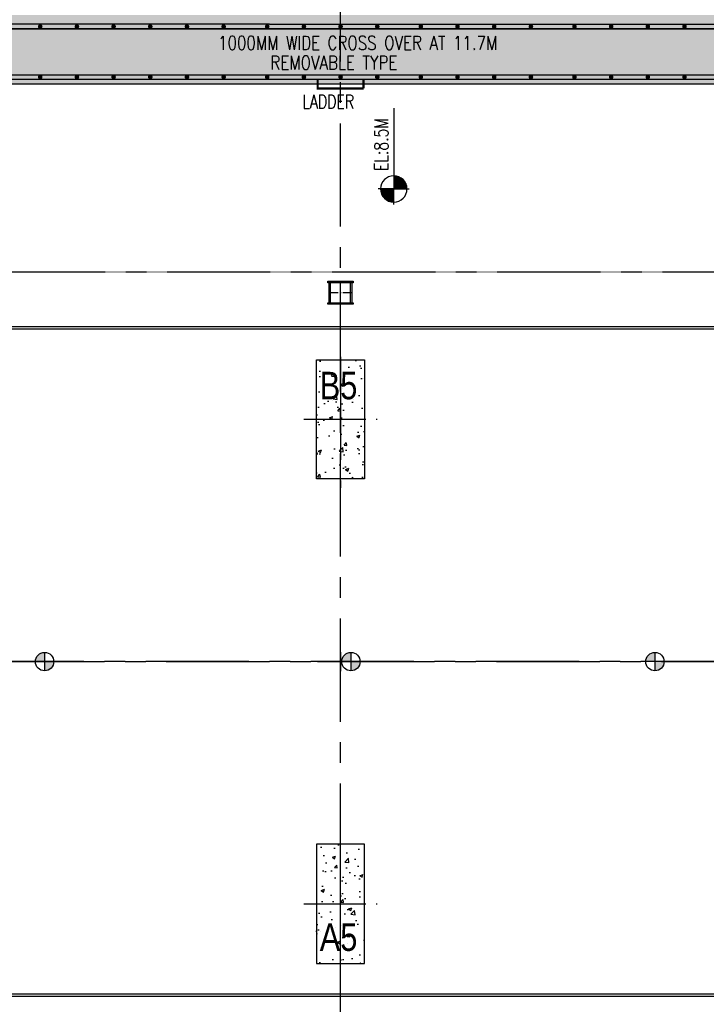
# Model space of a CAD drawing. Header units: inches. Extents: x 156890 to 366890, y 36423 to 221804.
# Tile 21 of 163: x 258247 to 273219, y 104452 to 125927. Entities that reach past the tile are written whole.
import ezdxf

# ---------------------------------------------------------------- set-up
doc = ezdxf.new("R2010")
doc.units = ezdxf.units.IN
doc.header["$LTSCALE"] = 1800
doc.header["$MEASUREMENT"] = 0
doc.linetypes.add('CENTER', pattern=[2, 1.25, -0.25, 0.25, -0.25])
doc.linetypes.add('CENTER2', pattern=[1.125, 0.75, -0.125, 0.125, -0.125])
for name, color, linetype in [('AUX COL', 1, 'Continuous'), ('CEN', 8, 'CENTER'), ('CEN_EQPT', 2, 'CENTER'), ('DIM', 4, 'Continuous'), ('GRID', 251, 'CENTER'), ('HATCH', 5, 'Continuous'), ('pedestel', 139, 'Continuous'), ('STEEL', 231, 'Continuous'), ('TEXT', 3, 'Continuous')]:
    doc.layers.add(name, color=color, linetype=linetype)
doc.styles.add('AR', font='arial.ttf')
doc.styles.add('ROMAND', font='romand')
doc.styles.add('ROMANS', font='romans.shx')
doc.styles.get("Standard").update_dxf_attribs({"font": 'arial.ttf'})

# ---------------------------------------------------------------- blocks, each defined once
blk = doc.blocks.new('*X4')
at = {"color": 0}
for p, q in [((36092, 29275), (36330, 29275)), ((36102, 29300), (36330, 29300)), ((36115, 29325), (36330, 29325)), ((36132, 29350), (36330, 29350)), ((36154, 29375), (36330, 29375)), ((36183, 29400), (36330, 29400)), ((36226, 29425), (36330, 29425)), ((36080, 29200), (36330, 29200)), ((36081, 29225), (36330, 29225)), ((36085, 29250), (36330, 29250))]:
    blk.add_line(p, q, dxfattribs=at)
blk = doc.blocks.new('LL')
for p, q in [((-711, 0), (-711, 423)), ((-1136, 0), (-711, 0)), ((1493, 0), (-711, 0)), ((-711, 0), (-711, -418))]:
    blk.add_line(p, q)
for start, end in [(90, 180), (0, 90), (180, 270), (270, 0)]:
    blk.add_arc((-711, 0), 360, start, end)
at = {"xscale": 1.44, "yscale": 1.44, "zscale": 1.44}
blk.add_blockref('*X4', (-53026, -42044), dxfattribs=at)
at = {"xscale": 1.44, "yscale": 1.44, "zscale": 1.44, "rotation": 180}
blk.add_blockref('*X4', (51604, 42044), dxfattribs=at)
at = {"flags": 4}
blk.add_attdef('LEVEL', (-222, 154), '', height=432, dxfattribs=at)
blk = doc.blocks.new('A$C67EE3B28')
at = {"layer": 'STEEL'}
for p, q in [((0, 0), (0, 1400)), ((100, 100), (100, 1400)), ((19900, 100), (19900, 1400)), ((20000, 0), (20000, 1400)), ((0, 0), (20000, 0)), ((100, 100), (19900, 100))]:
    blk.add_line(p, q, dxfattribs=at)
at = {"layer": 'STEEL', "const_width": 50}
for points in [[(25, 1278, 1), (75, 1278, 1)], [(19925, 1278, 1), (19975, 1278, 1)], [(25, 778, 1), (75, 778, 1)], [(19925, 778, 1), (19975, 778, 1)], [(25, 278, 1), (75, 278, 1)], [(19925, 278, 1), (19975, 278, 1)], [(255, 50, 1), (305, 50, 1)], [(755, 50, 1), (805, 50, 1)], [(1255, 50, 1), (1305, 50, 1)], [(1755, 50, 1), (1805, 50, 1)], [(2255, 50, 1), (2305, 50, 1)], [(2755, 50, 1), (2805, 50, 1)], [(3255, 50, 1), (3305, 50, 1)], [(3755, 50, 1), (3805, 50, 1)], [(4255, 50, 1), (4305, 50, 1)], [(4755, 50, 1), (4805, 50, 1)], [(5255, 50, 1), (5305, 50, 1)], [(5755, 50, 1), (5805, 50, 1)], [(6255, 50, 1), (6305, 50, 1)], [(6755, 50, 1), (6805, 50, 1)], [(7255, 50, 1), (7305, 50, 1)], [(7755, 50, 1), (7805, 50, 1)], [(8255, 50, 1), (8305, 50, 1)], [(8755, 50, 1), (8805, 50, 1)], [(9255, 50, 1), (9305, 50, 1)], [(9755, 50, 1), (9805, 50, 1)], [(10255, 50, 1), (10305, 50, 1)], [(10755, 50, 1), (10805, 50, 1)], [(11255, 50, 1), (11305, 50, 1)], [(11755, 50, 1), (11805, 50, 1)], [(12255, 50, 1), (12305, 50, 1)], [(12755, 50, 1), (12805, 50, 1)], [(13255, 50, 1), (13305, 50, 1)], [(13755, 50, 1), (13805, 50, 1)], [(14255, 50, 1), (14305, 50, 1)], [(14755, 50, 1), (14805, 50, 1)], [(15255, 50, 1), (15305, 50, 1)], [(15755, 50, 1), (15805, 50, 1)], [(16255, 50, 1), (16305, 50, 1)], [(16755, 50, 1), (16805, 50, 1)], [(17255, 50, 1), (17305, 50, 1)], [(17755, 50, 1), (17805, 50, 1)], [(18255, 50, 1), (18305, 50, 1)], [(18755, 50, 1), (18805, 50, 1)], [(19255, 50, 1), (19305, 50, 1)], [(19755, 50, 1), (19805, 50, 1)]]:
    blk.add_lwpolyline(points, format="xyb", close=True, dxfattribs=at)
blk = doc.blocks.new('TG DECK')
h = blk.add_hatch(color=5)
h.paths.add_polyline_path([(-159004, 154337, 0.414214), (-159204, 154137), (-159004, 154137)])
h.paths.add_polyline_path([(-158804, 154137), (-159004, 154137), (-159004, 153937, 0.414214)])
h = blk.add_hatch(color=5)
h.paths.add_polyline_path([(-152324, 154337, 0.414214), (-152524, 154137), (-152324, 154137)])
h.paths.add_polyline_path([(-152124, 154137), (-152324, 154137), (-152324, 153937, 0.414214)])
h = blk.add_hatch(color=5)
h.paths.add_polyline_path([(-145694, 154337, 0.414214), (-145894, 154137), (-145694, 154137)])
h.paths.add_polyline_path([(-145494, 154137), (-145694, 154137), (-145694, 153937, 0.414214)])
at = {"layer": 'HATCH', "ltscale": 0.25}
h = blk.add_hatch(dxfattribs=at)
h.set_pattern_fill('AR-CONC', color=256, scale=100, style=0)
h.set_pattern_definition([(50, (-878710.7, -31923.3), (717.2602, -62.75213), [75, -825]), (355, (-878710.7, -31923.3), (-138.7513, 752.1921), [60, -660]), (100.4514, (-878650.94, -31928.5), (578.5094, 689.43954), [63.7402, -701.1421]), (46.1842, (-878710.7, -31723.3), (1067.241, -165.519), [112.5, -1237.5]), (96.6356, (-878621.8, -31737.1), (934.6627, 974.1179), [95.6103, -1051.713]), (351.1842, (-878710.7, -31723.3), (934.662, 974.1186), [90, -990]), (21, (-878610.7, -31773.3), (596.90705, -402.6189), [75, -825]), (326, (-878610.7, -31773.3), (243.3153, 725.15005), [60, -660]), (71.4514, (-878561, -31806.8), (840.2226, 322.5305), [63.7402, -701.1421]), (37.5, (-878710.7, -31923.27), (12.159855, 332.89385), [0, -652, 0, -670, 0, -662.5]), (7.5, (-878710.7, -31923.27), (263.06954, 394.41171), [0, -382, 0, -637, 0, -252.5]), (327.5, (-878933.7, -31923.27), (533.82244, -22.55487), [0, -250, 0, -780, 0, -1035]), (317.5, (-879033.7, -31923.27), (583.18617, 100.10498), [0, -325, 0, -518, 0, -735])])
h.paths.add_polyline_path([(-152549, 159422), (-153074, 159422), (-153074, 158122), (-152549, 158122)])
h.paths.add_polyline_path([(-152549, 160722), (-153074, 160722), (-153074, 159422), (-152549, 159422)])
h.paths.add_polyline_path([(-152024, 160722), (-152549, 160722), (-152549, 159422), (-152024, 159422)])
h.paths.add_polyline_path([(-152024, 159422), (-152549, 159422), (-152549, 158122), (-152024, 158122)])
h.paths.add_polyline_path([(-153156, 159695), (-152031, 159695), (-152031, 160610), (-153156, 160610)], flags=9)
h = blk.add_hatch(dxfattribs=at)
h.set_pattern_fill('AR-CONC', color=256, scale=100, style=0)
h.set_pattern_definition([(50, (-878710.7, -30793.3), (717.2602, -62.75213), [75, -825]), (355, (-878710.7, -30793.3), (-138.7513, 752.1921), [60, -660]), (100.4514, (-878650.94, -30798.5), (578.5094, 689.43954), [63.7402, -701.1421]), (46.1842, (-878710.7, -30593.3), (1067.241, -165.519), [112.5, -1237.5]), (96.6356, (-878621.8, -30607.1), (934.6627, 974.1179), [95.6103, -1051.713]), (351.1842, (-878710.7, -30593.3), (934.662, 974.1186), [90, -990]), (21, (-878610.7, -30643.3), (596.90705, -402.6189), [75, -825]), (326, (-878610.7, -30643.3), (243.3153, 725.15005), [60, -660]), (71.4514, (-878561, -30676.8), (840.2226, 322.5305), [63.7402, -701.1421]), (37.5, (-878710.7, -30793.27), (12.159855, 332.89385), [0, -652, 0, -670, 0, -662.5]), (7.5, (-878710.7, -30793.27), (263.06954, 394.41171), [0, -382, 0, -637, 0, -252.5]), (327.5, (-878933.7, -30793.27), (533.82244, -22.55487), [0, -250, 0, -780, 0, -1035]), (317.5, (-879033.7, -30793.27), (583.18617, 100.10498), [0, -325, 0, -518, 0, -735])])
h.paths.add_polyline_path([(-152549, 148852), (-153074, 148852), (-153074, 150152), (-152549, 150152)])
h.paths.add_polyline_path([(-152549, 147552), (-153074, 147552), (-153074, 148852), (-152549, 148852)])
h.paths.add_polyline_path([(-152024, 147552), (-152549, 147552), (-152549, 148852), (-152024, 148852)])
h.paths.add_polyline_path([(-152024, 148852), (-152549, 148852), (-152549, 150152), (-152024, 150152)])
h.paths.add_polyline_path([(-153156, 148579), (-152031, 148579), (-152031, 147664), (-153156, 147664)], flags=9)
at = {"color": 5}
for p, q in [((-159004, 154337), (-159004, 153937)), ((-152324, 154337), (-152324, 153937)), ((-145694, 154337), (-145694, 153937)), ((-158804, 154137), (-159204, 154137)), ((-152124, 154137), (-152524, 154137)), ((-145494, 154137), (-145894, 154137))]:
    blk.add_line(p, q, dxfattribs=at)
blk.add_lwpolyline([(-164318, 148687), (-162568, 146837), (-133639, 146837), (-133639, 161437), (-162568, 161437), (-164318, 159587), (-181739, 159587), (-181739, 148687)], close=True, dxfattribs=at)
blk.add_lwpolyline([(-164296, 148737), (-162546, 146887), (-133689, 146887), (-133689, 161387), (-162546, 161387), (-164296, 159537), (-181689, 159537), (-181689, 148737)], close=True)
for centre in [(-159004, 154137), (-152324, 154137), (-145694, 154137)]:
    blk.add_circle(centre, 200, dxfattribs=at)
at = {"layer": 'CEN', "linetype": 'CENTER2'}
for p, q in [((-153349, 159422), (-151749, 159422)), ((-152549, 154344), (-152549, 153930)), ((-152755, 154137), (-152342, 154137)), ((-153349, 148852), (-151749, 148852))]:
    blk.add_line(p, q, dxfattribs=at)
at = {"layer": 'CEN_EQPT'}
for p, q in [((-152549, 160787), (-152549, 157927)), ((-152549, 153637), (-152549, 154637)), ((-181549, 154137), (-133689, 154137)), ((-153049, 154137), (-152049, 154137)), ((-152549, 147488), (-152549, 150348))]:
    blk.add_line(p, q, dxfattribs=at)
at = {"layer": 'pedestel'}
for points in [[(-153074, 160722), (-152024, 160722), (-152024, 158122), (-153074, 158122), (-153074, 160722)], [(-153074, 147552), (-152024, 147552), (-152024, 150152), (-153074, 150152), (-153074, 147552)]]:
    blk.add_lwpolyline(points, dxfattribs=at)
at = {"layer": 'TEXT', "color": 8, "style": 'AR', "width": 0.8}
for s, p in [('B5', (-153003, 159858)), ('A5', (-153003, 147827))]:
    blk.add_text(s, height=600, dxfattribs=at).set_placement(p)
blk = doc.blocks.new('pssa-2')
h = blk.add_hatch()
h.set_pattern_fill('DOTS', color=252, scale=6000, style=0)
h.paths.add_polyline_path([(194657, 14122), (194657, 15622), (102478, 15622), (102478, 27122), (71157, 27122), (71157, 25622), (100978, 25622), (100978, 14122)])
at = {"color": 252}
blk.add_line((100978, 14122), (194657, 14122), dxfattribs=at)
blk = doc.blocks.new('AUX COLUM')
at = {"color": 2, "linetype": 'CENTER2', "ltscale": 0.15}
for p, q in [((29690, 90186), (29690, 90686)), ((29940, 90436), (29440, 90436))]:
    blk.add_line(p, q, dxfattribs=at)
at = {"layer": 'AUX COL'}
for p, q in [((29440, 90218), (29440, 90654)), ((29472, 90218), (29472, 90654)), ((29908, 90218), (29908, 90654)), ((29940, 90218), (29940, 90654))]:
    blk.add_line(p, q, dxfattribs=at)
for points in [[(29415, 90686), (29965, 90686), (29965, 90654), (29415, 90654)], [(29415, 90218), (29965, 90218), (29965, 90186), (29415, 90186)]]:
    blk.add_lwpolyline(points, close=True, dxfattribs=at)
blk = doc.blocks.new('A$C316711C6')
at = {"color": 9}
blk.add_blockref('AUX COLUM', (-29690, -90436), dxfattribs=at)

msp = doc.modelspace()

# ---------------------------------------------------------------- linework, layer by layer
at = {"layer": 'DIM', "const_width": 50}
for points in [[(265744.1, 124427.2), (264744.1, 124427.2), (264744.1, 124627.2)], [(265744.1, 124427.2), (265744.1, 124627.2)]]:
    msp.add_lwpolyline(points, dxfattribs=at)
at = {"layer": 'GRID'}
for p, q in [((265244.1, 89016.5), (265244.1, 142427.2)), ((254260.7, 120427.2), (278327.7, 120427.2)), ((288444.1, 111927.2), (171547.6, 111927.2))]:
    msp.add_line(p, q, dxfattribs=at)
at = {"layer": 'STEEL', "ltscale": 0.2}
for p, q in [((250744.1, 125727.2), (279744.1, 125727.2)), ((263694.1, 125827.2), (253044.1, 125827.2)), ((261094.1, 125727.2), (263594.1, 125727.2)), ((263694.1, 125827.2), (279494.1, 125827.2)), ((250744.1, 124727.2), (279744.1, 124727.2)), ((250744.1, 124627.2), (279744.1, 124627.2))]:
    msp.add_line(p, q, dxfattribs=at)
at = {"layer": 'STEEL', "const_width": 15}
msp.add_lwpolyline([(275244.1, 120427.2), (255244.1, 120427.2), (255244.1, 127927.2), (275244.1, 127927.2)], close=True, dxfattribs=at)
at = {"layer": 'STEEL', "ltscale": 0.2}
msp.add_lwpolyline([(255244.1, 124727.2), (275244.1, 124727.2), (275244.1, 125727.2), (255244.1, 125727.2)], close=True, dxfattribs=at)
at = {"layer": 'STEEL', "ltscale": 0.2, "const_width": 50}
for points in [[(258669.1, 125777.2, 1), (258719.1, 125777.2, 1)], [(259469.1, 125777.2, 1), (259519.1, 125777.2, 1)], [(260269.1, 125777.2, 1), (260319.1, 125777.2, 1)], [(261069.1, 125777.2, 1), (261119.1, 125777.2, 1)], [(261869.1, 125777.2, 1), (261919.1, 125777.2, 1)], [(262669.1, 125777.2, 1), (262719.1, 125777.2, 1)], [(263619.1, 125777.2, 1), (263669.1, 125777.2, 1)], [(264419.1, 125777.2, 1), (264469.1, 125777.2, 1)], [(265219.1, 125777.2, 1), (265269.1, 125777.2, 1)], [(266019.1, 125777.2, 1), (266069.1, 125777.2, 1)], [(266969.1, 125777.2, 1), (267019.1, 125777.2, 1)], [(267769.1, 125777.2, 1), (267819.1, 125777.2, 1)], [(268569.1, 125777.2, 1), (268619.1, 125777.2, 1)], [(269369.1, 125777.2, 1), (269419.1, 125777.2, 1)], [(270319.1, 125777.2, 1), (270369.1, 125777.2, 1)], [(271119.1, 125777.2, 1), (271169.1, 125777.2, 1)], [(271919.1, 125777.2, 1), (271969.1, 125777.2, 1)], [(272719.1, 125777.2, 1), (272769.1, 125777.2, 1)], [(258669.1, 124677.2, 1), (258719.1, 124677.2, 1)], [(259469.1, 124677.2, 1), (259519.1, 124677.2, 1)], [(260269.1, 124677.2, 1), (260319.1, 124677.2, 1)], [(261069.1, 124677.2, 1), (261119.1, 124677.2, 1)], [(261869.1, 124677.2, 1), (261919.1, 124677.2, 1)], [(262669.1, 124677.2, 1), (262719.1, 124677.2, 1)], [(263619.1, 124677.2, 1), (263669.1, 124677.2, 1)], [(264419.1, 124677.2, 1), (264469.1, 124677.2, 1)], [(265219.1, 124677.2, 1), (265269.1, 124677.2, 1)], [(266019.1, 124677.2, 1), (266069.1, 124677.2, 1)], [(266969.1, 124677.2, 1), (267019.1, 124677.2, 1)], [(267769.1, 124677.2, 1), (267819.1, 124677.2, 1)], [(268569.1, 124677.2, 1), (268619.1, 124677.2, 1)], [(269369.1, 124677.2, 1), (269419.1, 124677.2, 1)], [(270319.1, 124677.2, 1), (270369.1, 124677.2, 1)], [(271119.1, 124677.2, 1), (271169.1, 124677.2, 1)], [(271919.1, 124677.2, 1), (271969.1, 124677.2, 1)], [(272719.1, 124677.2, 1), (272769.1, 124677.2, 1)]]:
    msp.add_lwpolyline(points, format="xyb", close=True, dxfattribs=at)

# ---------------------------------------------------------------- block references
for name, p in [('pssa-2', (115586.7, 110404.9)), ('A$C316711C6', (265244.1, 119971.1)), ('TG DECK', (417792.8, -42209.8)), ('A$C67EE3B28', (255244.1, 103377.2))]:
    msp.add_blockref(name, p)
at = {"layer": 'TEXT'}
ref = msp.add_blockref('LL', (266404.2, 122803.6), dxfattribs=dict(at, xscale=0.8, yscale=0.8, zscale=0.8, rotation=90))
ref.add_attrib('LEVEL', 'EL:8.5M', (266280.8, 122626.2), dxfattribs={"layer": '0', "height": 300, "rotation": 90, "style": 'ROMANS', "width": 0.75, "flags": 4})

# ---------------------------------------------------------------- texts
at = {"layer": 'TEXT', "color": 3, "style": 'ROMANS', "width": 0.8}
for s, p in [('1000MM WIDE CROSS OVER AT 11.7M', (262573.6, 125271.5)), ('REMOVABLE TYPE', (263714.6, 124840.4))]:
    msp.add_text(s, height=300, dxfattribs=at).set_placement(p)
at = {"layer": 'TEXT', "style": 'ROMAND', "width": 0.75}
msp.add_text('LADDER', height=300, dxfattribs=at).set_placement((264410.7, 123991.1))

doc.saveas('drawing.dxf')
